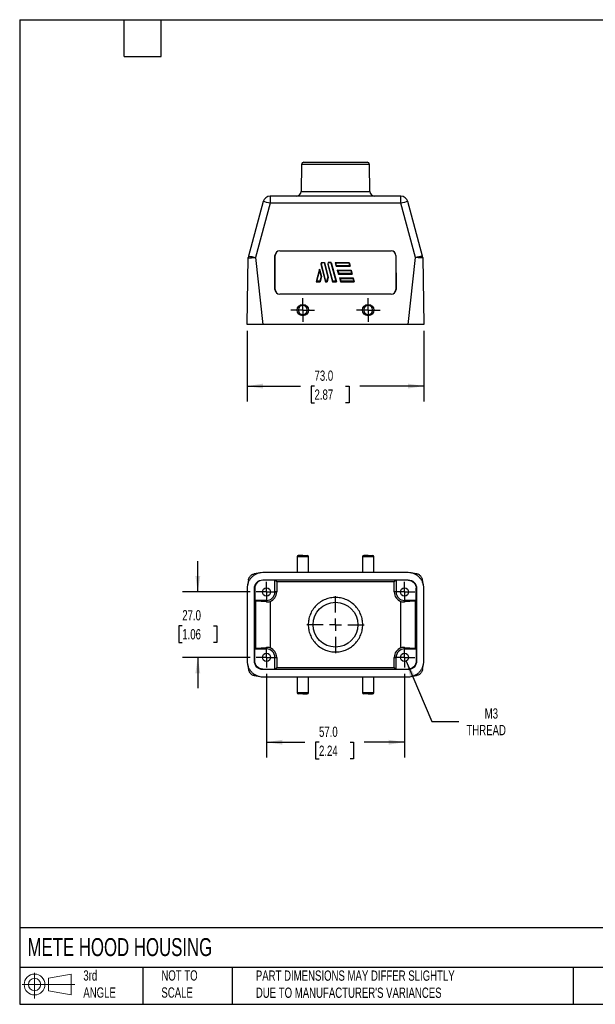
# Model space of a CAD drawing. Header units: millimetres. Extents: x 13 to 546, y 13 to 419.
# Tile 1 of 2: x 13 to 250, y 13 to 419. Entities that reach past the tile are written whole.
import ezdxf

# ---------------------------------------------------------------- set-up
doc = ezdxf.new("R2010")
doc.units = ezdxf.units.MM
doc.header["$LTSCALE"] = 2
doc.linetypes.add('SLD-Center', pattern=[19.05, 15.24, -1.27, 1.27, -1.27])
doc.linetypes.add('SLD-Solid', pattern=[0])
doc.layers.add('CENTER', color=40, linetype='SLD-Center')
doc.layers.add('SLD-DEFPOINTS', color=7, linetype='Continuous')
doc.layers.add('DIMENSIONS', color=140, linetype='SLD-Solid', lineweight=25)
doc.layers.add('TEXT', color=140, linetype='SLD-Solid', lineweight=25)
doc.styles.add('SLDTEXTSTYLE0', font='TXT', dxfattribs={"width": 0.7})
doc.dimstyles.new('SLDDIMSTYLE0', dxfattribs={"dimtxt": 4.316016, "dimasz": 6.604, "dimexe": 0, "dimexo": 0.0625, "dimgap": 1.079004, "dimtad": 0, "dimtih": 1, "dimtoh": 1, "dimrnd": 1e-09, "dimzin": 4, "dimdsep": 46, "dimtxsty": 'SLDTEXTSTYLE0', "dimsah": 1, "dimcen": 0.09, "dimadec": 0, "dimazin": 1, "dimtfac": 1, "dimtofl": 0, "dimtmove": 0, "dimatfit": 3, "dimfxl": 0, "dimfrac": 2, "dimtolj": 1, "dimtzin": 12, "dimarcsym": 0})
doc.dimstyles.new('SLDDIMSTYLE1', dxfattribs={"dimtxt": 4.316016, "dimasz": 6.604, "dimexe": 0, "dimexo": 0.0625, "dimgap": 1.079004, "dimtad": 0, "dimtih": 1, "dimtoh": 1, "dimrnd": 1e-09, "dimzin": 4, "dimdsep": 46, "dimtxsty": 'SLDTEXTSTYLE0', "dimsah": 1, "dimcen": 0.09, "dimadec": 0, "dimazin": 1, "dimtfac": 1, "dimtmove": 0, "dimatfit": 0, "dimfxl": 0, "dimfrac": 2, "dimtolj": 1, "dimtzin": 12, "dimarcsym": 0})
doc.dimstyles.new('SLDDIMSTYLE2', dxfattribs={"dimtxt": 4.316016, "dimasz": 6.604, "dimexe": 0, "dimexo": 0.0625, "dimgap": 1.079004, "dimtad": 0, "dimtih": 1, "dimtoh": 1, "dimrnd": 1e-09, "dimzin": 12, "dimdsep": 46, "dimtxsty": 'SLDTEXTSTYLE0', "dimsah": 1, "dimcen": 0, "dimadec": 0, "dimazin": 3, "dimtfac": 1, "dimtofl": 0, "dimtmove": 0, "dimatfit": 3, "dimfxl": 0, "dimfrac": 2, "dimtolj": 1, "dimtzin": 12, "dimarcsym": 0})

# ---------------------------------------------------------------- blocks, each defined once
blk = doc.blocks.new('Block11')
at = {"color": 7, "linetype": 'SLD-Solid', "lineweight": 18}
for p, q in [((5.18, 10.62), (5.18, 0)), ((10.96, 8.33), (20.35, 10.06)), ((10.96, 3.19), (10.96, 8.33)), ((20.35, 10.06), (20.35, 1.46)), ((0, 5.76), (21.75, 5.76)), ((10.96, 3.19), (20.35, 1.46))]:
    blk.add_line(p, q, dxfattribs=at)
for radius in [4.3, 2.57]:
    blk.add_circle((5.18, 5.76), radius, dxfattribs=at)
blk = doc.blocks.new('Block12')
at = {"layer": 'SLD-DEFPOINTS'}
blk.add_blockref('Block11', (0, 0), dxfattribs=at)
blk = doc.blocks.new('_D')
at = {"layer": 'DIMENSIONS'}
for p, q in [((114.64, 149.11), (114.64, 114.54)), ((171.64, 149.11), (171.64, 114.54)), ((114.64, 120.89), (130.48, 120.89)), ((136.33, 120.89), (134.88, 120.89)), ((134.88, 120.89), (134.88, 114.03)), ((149.15, 120.89), (150.6, 120.89)), ((150.6, 120.89), (150.6, 114.03)), ((171.64, 120.89), (155, 120.89)), ((134.88, 114.03), (136.33, 114.03)), ((150.6, 114.03), (149.15, 114.03))]:
    blk.add_line(p, q, dxfattribs=at)
for points in [[(114.64, 120.89), (121.24, 119.87), (121.24, 121.9)], [(171.64, 120.89), (165.04, 121.9), (165.04, 119.87)]]:
    blk.add_solid(points, dxfattribs=at)
at = {"layer": 'DIMENSIONS', "char_height": 4.233, "attachment_point": 1, "style": 'SLDTEXTSTYLE0'}
for s, insert in [('57.0', (136.33, 127.31)), ('2.24', (136.33, 119.48))]:
    blk.add_mtext(s, dxfattribs=dict(at, insert=insert))
blk = doc.blocks.new('_D_1')
at = {"layer": 'DIMENSIONS'}
for p, q in [((86.27, 182.89), (86.27, 195.59)), ((107.86, 182.89), (79.92, 182.89)), ((79.86, 168.95), (78.41, 168.95)), ((78.41, 168.95), (78.41, 162.09)), ((92.69, 168.95), (94.14, 168.95)), ((94.14, 168.95), (94.14, 162.09)), ((78.41, 162.09), (79.86, 162.09)), ((94.14, 162.09), (92.69, 162.09)), ((107.86, 155.89), (79.92, 155.89)), ((86.27, 155.89), (86.27, 143.19))]:
    blk.add_line(p, q, dxfattribs=at)
for points in [[(86.27, 182.89), (87.29, 189.49), (85.26, 189.49)], [(86.27, 155.89), (85.26, 149.28), (87.29, 149.28)]]:
    blk.add_solid(points, dxfattribs=at)
at = {"layer": 'DIMENSIONS', "char_height": 4.233, "attachment_point": 1, "style": 'SLDTEXTSTYLE0'}
for s, insert in [('27.0', (79.86, 175.38)), ('1.06', (79.86, 167.55))]:
    blk.add_mtext(s, dxfattribs=dict(at, insert=insert))
blk = doc.blocks.new('_D_2')
at = {"layer": 'DIMENSIONS'}
for p, q in [((172.31, 154.33), (182.94, 129.4)), ((182.94, 129.4), (194.06, 129.4))]:
    blk.add_line(p, q, dxfattribs=at)
blk.add_solid([(172.31, 154.33), (173.97, 147.85), (175.83, 148.65)], dxfattribs=at)
at = {"layer": 'DIMENSIONS', "char_height": 4.233, "attachment_point": 1, "style": 'SLDTEXTSTYLE0'}
for s, insert in [('M3', (204.77, 134.86)), ('THREAD', (197.23, 128))]:
    blk.add_mtext(s, dxfattribs=dict(at, insert=insert))
blk = doc.blocks.new('SW_CENTERMARKSYMBOL_0')
at = {"layer": 'CENTER', "color": 0}
for p, q in [((0, 5.08), (0, 11.79)), ((-5.08, 0), (-11.79, 0)), ((0, 0), (-2.54, 0)), ((0, 0), (0, 2.54)), ((0, 0), (0, -2.54)), ((0, 0), (2.54, 0)), ((5.08, 0), (11.79, 0)), ((0, -5.08), (0, -11.79))]:
    blk.add_line(p, q, dxfattribs=at)
blk = doc.blocks.new('SW_CENTERMARKSYMBOL_1')
at = {"layer": 'CENTER', "color": 0}
for p, q in [((0, 2.54), (0, 4.24)), ((-2.54, 0), (-4.24, 0)), ((0, 0), (-2.54, 0)), ((0, 0), (0, 2.54)), ((0, 0), (0, -2.54)), ((0, 0), (2.54, 0)), ((2.54, 0), (4.24, 0)), ((0, -2.54), (0, -4.24))]:
    blk.add_line(p, q, dxfattribs=at)
blk = doc.blocks.new('SW_CENTERMARKSYMBOL_2')
at = {"layer": 'CENTER', "color": 0}
for p, q in [((0, 2.54), (0, 4.24)), ((-2.54, 0), (-4.24, 0)), ((0, 0), (-2.54, 0)), ((0, 0), (0, 2.54)), ((0, 0), (0, -2.54)), ((0, 0), (2.54, 0)), ((2.54, 0), (4.24, 0)), ((0, -2.54), (0, -4.24))]:
    blk.add_line(p, q, dxfattribs=at)
blk = doc.blocks.new('SW_CENTERMARKSYMBOL_3')
at = {"layer": 'CENTER', "color": 0}
for p, q in [((0, 2.54), (0, 4.24)), ((-2.54, 0), (-4.24, 0)), ((0, 0), (-2.54, 0)), ((0, 0), (0, 2.54)), ((0, 0), (0, -2.54)), ((0, 0), (2.54, 0)), ((2.54, 0), (4.24, 0)), ((0, -2.54), (0, -4.24))]:
    blk.add_line(p, q, dxfattribs=at)
blk = doc.blocks.new('SW_CENTERMARKSYMBOL_4')
at = {"layer": 'CENTER', "color": 0}
for p, q in [((0, 2.54), (0, 4.24)), ((-2.54, 0), (-4.24, 0)), ((0, 0), (-2.54, 0)), ((0, 0), (0, 2.54)), ((0, 0), (0, -2.54)), ((0, 0), (2.54, 0)), ((2.54, 0), (4.24, 0)), ((0, -2.54), (0, -4.24))]:
    blk.add_line(p, q, dxfattribs=at)
blk = doc.blocks.new('_D_8')
at = {"layer": 'DIMENSIONS'}
for p, q in [((106.64, 290.71), (106.64, 261.52)), ((179.64, 290.71), (179.64, 261.52)), ((106.64, 267.87), (128.63, 267.87)), ((134.48, 267.87), (133.03, 267.87)), ((133.03, 267.87), (133.03, 261.01)), ((147.3, 267.87), (148.75, 267.87)), ((148.75, 267.87), (148.75, 261.01)), ((179.64, 267.87), (153.15, 267.87)), ((133.03, 261.01), (134.48, 261.01)), ((148.75, 261.01), (147.3, 261.01))]:
    blk.add_line(p, q, dxfattribs=at)
for points in [[(106.64, 267.87), (113.24, 266.85), (113.24, 268.89)], [(179.64, 267.87), (173.04, 268.89), (173.04, 266.85)]]:
    blk.add_solid(points, dxfattribs=at)
at = {"layer": 'DIMENSIONS', "char_height": 4.233, "attachment_point": 1, "style": 'SLDTEXTSTYLE0'}
for s, insert in [('73.0', (134.48, 274.29)), ('2.87', (134.48, 266.47))]:
    blk.add_mtext(s, dxfattribs=dict(at, insert=insert))
blk = doc.blocks.new('SW_CENTERMARKSYMBOL_5')
at = {"layer": 'CENTER', "color": 0}
for p, q in [((0, 2.54), (0, 4.89)), ((-2.54, 0), (-4.89, 0)), ((0, 0), (-2.54, 0)), ((0, 0), (0, 2.54)), ((0, 0), (0, -2.54)), ((0, 0), (2.54, 0)), ((2.54, 0), (4.89, 0)), ((0, -2.54), (0, -4.89))]:
    blk.add_line(p, q, dxfattribs=at)
blk = doc.blocks.new('SW_CENTERMARKSYMBOL_6')
at = {"layer": 'CENTER', "color": 0}
for p, q in [((0, 2.54), (0, 4.89)), ((-2.54, 0), (-4.89, 0)), ((0, 0), (-2.54, 0)), ((0, 0), (0, 2.54)), ((0, 0), (0, -2.54)), ((0, 0), (2.54, 0)), ((2.54, 0), (4.89, 0)), ((0, -2.54), (0, -4.89))]:
    blk.add_line(p, q, dxfattribs=at)

msp = doc.modelspace()

# ---------------------------------------------------------------- linework, layer by layer
for p, q in [((129.123, 359.269), (128.93, 348.217)), ((157.157, 359.269), (129.123, 359.269)), ((157.35, 348.217), (157.157, 359.269)), ((116.143, 346.252), (116.143, 343.304)), ((170.137, 346.252), (116.143, 346.252)), ((128.93, 348.217), (157.35, 348.217)), ((170.137, 343.304), (170.137, 346.252)), ((113.246, 344.028), (107.209, 321.499)), ((116.143, 343.304), (110.154, 320.95)), ((170.137, 343.304), (116.143, 343.304)), ((176.126, 320.95), (170.137, 343.304)), ((179.071, 321.499), (173.035, 344.028)), ((118.144, 307.756), (118.149, 321.743)), ((118.166, 321.726), (118.149, 321.743)), ((118.162, 307.773), (118.166, 321.726)), ((120.149, 323.742), (166.131, 323.742)), ((120.149, 323.742), (120.166, 323.725)), ((120.166, 323.725), (166.114, 323.725)), ((166.114, 323.725), (166.131, 323.742)), ((168.131, 321.743), (168.114, 321.726)), ((168.114, 321.726), (168.118, 307.773)), ((168.131, 321.743), (168.136, 307.756)), ((106.64, 293.252), (107.123, 320.889)), ((110.154, 320.95), (113.125, 293.252)), ((137.313, 318.929), (137.106, 318.155)), ((137.106, 318.155), (137.313, 318.155)), ((137.106, 318.155), (139.042, 310.929)), ((137.466, 318.729), (137.313, 318.929)), ((137.313, 318.929), (138.555, 318.929)), ((137.466, 318.729), (137.313, 318.155)), ((139.195, 311.129), (137.313, 318.155)), ((138.401, 318.729), (137.466, 318.729)), ((138.401, 318.729), (138.555, 318.929)), ((138.401, 318.729), (139.966, 312.891)), ((138.555, 318.929), (140.173, 312.891)), ((140.134, 318.929), (139.927, 318.155)), ((140.134, 318.155), (139.927, 318.155)), ((139.927, 318.155), (141.863, 310.929)), ((140.134, 318.929), (140.288, 318.729)), ((141.376, 318.929), (140.134, 318.929)), ((140.134, 318.155), (140.288, 318.729)), ((142.016, 311.129), (140.134, 318.155)), ((141.222, 318.729), (140.288, 318.729)), ((141.222, 318.729), (141.376, 318.929)), ((141.222, 318.729), (143.259, 311.129)), ((141.376, 318.929), (143.519, 310.929)), ((143.032, 318.929), (148.778, 318.929)), ((143.032, 318.929), (143.293, 318.729)), ((143.032, 318.929), (143.461, 317.329)), ((143.293, 318.729), (148.625, 318.729)), ((143.614, 317.529), (143.293, 318.729)), ((143.614, 317.529), (143.461, 317.329)), ((143.461, 317.329), (149.207, 317.329)), ((148.946, 317.529), (143.614, 317.529)), ((148.625, 318.729), (148.778, 318.929)), ((148.625, 318.729), (148.946, 317.529)), ((148.778, 318.929), (149.207, 317.329)), ((148.946, 317.529), (149.207, 317.329)), ((173.155, 293.252), (176.126, 320.95)), ((179.158, 320.889), (179.64, 293.252)), ((136.562, 316.127), (135.169, 310.929)), ((135.43, 311.129), (136.562, 315.354)), ((136.562, 315.354), (136.562, 316.127)), ((136.562, 316.127), (137.39, 313.036)), ((136.562, 315.354), (137.183, 313.036)), ((137.183, 313.036), (136.672, 311.129)), ((137.39, 313.036), (136.826, 310.929)), ((137.183, 313.036), (137.39, 313.036)), ((143.89, 315.729), (144.318, 314.129)), ((144.15, 315.529), (143.89, 315.729)), ((143.89, 315.729), (149.635, 315.729)), ((144.15, 315.529), (144.472, 314.329)), ((144.15, 315.529), (149.482, 315.529)), ((144.318, 314.129), (144.472, 314.329)), ((144.318, 314.129), (150.064, 314.129)), ((149.803, 314.329), (144.472, 314.329)), ((149.482, 315.529), (149.635, 315.729)), ((149.482, 315.529), (149.803, 314.329)), ((149.635, 315.729), (150.064, 314.129)), ((149.803, 314.329), (150.064, 314.129)), ((135.169, 310.929), (135.43, 311.129)), ((135.169, 310.929), (136.826, 310.929)), ((136.672, 311.129), (135.43, 311.129)), ((136.672, 311.129), (136.826, 310.929)), ((139.195, 311.129), (139.042, 310.929)), ((139.042, 310.929), (139.647, 310.929)), ((139.493, 311.129), (139.195, 311.129)), ((139.966, 312.891), (139.493, 311.129)), ((139.493, 311.129), (139.647, 310.929)), ((140.173, 312.891), (139.647, 310.929)), ((139.966, 312.891), (140.173, 312.891)), ((142.016, 311.129), (141.863, 310.929)), ((141.863, 310.929), (143.519, 310.929)), ((143.259, 311.129), (142.016, 311.129)), ((143.259, 311.129), (143.519, 310.929)), ((144.747, 312.529), (145.176, 310.929)), ((145.008, 312.329), (144.747, 312.529)), ((144.747, 312.529), (150.493, 312.529)), ((145.008, 312.329), (145.329, 311.129)), ((145.008, 312.329), (150.339, 312.329)), ((145.176, 310.929), (145.329, 311.129)), ((145.176, 310.929), (150.922, 310.929)), ((150.661, 311.129), (145.329, 311.129)), ((150.339, 312.329), (150.493, 312.529)), ((150.339, 312.329), (150.661, 311.129)), ((150.493, 312.529), (150.922, 310.929)), ((150.661, 311.129), (150.922, 310.929)), ((118.144, 307.756), (118.162, 307.773)), ((120.161, 305.773), (120.144, 305.755)), ((166.137, 305.755), (120.144, 305.755)), ((166.119, 305.773), (120.161, 305.773)), ((166.137, 305.755), (166.119, 305.773)), ((168.118, 307.773), (168.136, 307.756)), ((173.155, 293.252), (113.125, 293.252)), ((127.29, 197.389), (127.29, 190.889)), ((129.64, 197.389), (127.29, 197.389)), ((131.99, 197.389), (129.64, 197.389)), ((131.99, 190.889), (131.99, 197.389)), ((154.29, 197.389), (154.29, 190.889)), ((156.64, 197.389), (154.29, 197.389)), ((158.99, 197.389), (156.64, 197.389)), ((158.99, 190.889), (158.99, 197.389)), ((107.172, 187.912), (106.744, 185.56)), ((111.969, 190.785), (109.613, 190.357)), ((113.119, 187.889), (173.161, 187.889)), ((113.119, 187.889), (113.119, 187.731)), ((118.14, 187.731), (113.119, 187.731)), ((173.155, 190.889), (113.125, 190.889)), ((118.856, 187.016), (118.14, 187.731)), ((118.14, 182.889), (118.14, 187.731)), ((167.424, 187.016), (118.856, 187.016)), ((118.856, 187.016), (118.856, 182.889)), ((168.14, 187.731), (167.424, 187.016)), ((167.424, 182.889), (167.424, 187.016)), ((173.161, 187.731), (168.14, 187.731)), ((168.14, 187.731), (168.14, 182.889)), ((173.161, 187.889), (173.161, 187.731)), ((176.667, 190.357), (174.311, 190.785)), ((179.536, 185.56), (179.109, 187.912)), ((106.64, 184.404), (106.64, 154.374)), ((109.641, 154.368), (109.641, 184.41)), ((109.798, 184.41), (109.641, 184.41)), ((109.798, 184.41), (109.798, 179.389)), ((118.856, 182.889), (118.14, 182.889)), ((168.14, 182.889), (167.424, 182.889)), ((176.483, 184.41), (176.64, 184.41)), ((176.483, 179.389), (176.483, 184.41)), ((176.64, 184.41), (176.64, 154.368)), ((179.64, 154.374), (179.64, 184.404)), ((109.798, 179.389), (110.119, 179.068)), ((114.64, 179.389), (109.798, 179.389)), ((110.119, 179.068), (110.119, 159.71)), ((114.64, 178.771), (110.153, 179.064)), ((110.153, 179.064), (110.153, 159.714)), ((114.64, 179.389), (114.64, 178.771)), ((116.143, 178.95), (116.143, 159.828)), ((170.137, 159.828), (170.137, 178.95)), ((171.64, 178.771), (171.64, 179.389)), ((176.483, 179.389), (171.64, 179.389)), ((176.127, 179.064), (171.64, 178.771)), ((176.127, 159.714), (176.127, 179.064)), ((176.161, 179.068), (176.483, 179.389)), ((176.161, 159.71), (176.161, 179.068)), ((110.119, 159.71), (109.798, 159.389)), ((109.798, 154.368), (109.798, 159.389)), ((109.798, 159.389), (114.64, 159.389)), ((110.153, 159.714), (114.64, 160.007)), ((114.64, 160.007), (114.64, 159.389)), ((171.64, 160.007), (176.127, 159.714)), ((171.64, 159.389), (171.64, 160.007)), ((171.64, 159.389), (176.483, 159.389)), ((176.483, 159.389), (176.161, 159.71)), ((176.483, 159.389), (176.483, 154.368)), ((118.14, 151.047), (118.14, 155.889)), ((118.14, 155.889), (118.856, 155.889)), ((118.856, 155.889), (118.856, 151.762)), ((167.424, 151.762), (167.424, 155.889)), ((167.424, 155.889), (168.14, 155.889)), ((168.14, 151.047), (168.14, 155.889)), ((106.744, 153.218), (107.172, 150.866)), ((109.641, 154.368), (109.798, 154.368)), ((113.119, 150.889), (113.119, 151.047)), ((113.119, 151.047), (118.14, 151.047)), ((173.161, 150.889), (113.119, 150.889)), ((118.14, 151.047), (118.856, 151.762)), ((118.856, 151.762), (167.424, 151.762)), ((167.424, 151.762), (168.14, 151.047)), ((168.14, 151.047), (173.161, 151.047)), ((173.161, 151.047), (173.161, 150.889)), ((176.64, 154.368), (176.483, 154.368)), ((179.109, 150.866), (179.536, 153.218)), ((109.613, 148.421), (111.969, 147.993)), ((113.125, 147.889), (173.155, 147.889)), ((127.29, 147.889), (127.29, 141.389)), ((131.99, 141.389), (131.99, 147.889)), ((154.29, 147.889), (154.29, 141.389)), ((158.99, 141.389), (158.99, 147.889)), ((174.311, 147.993), (176.667, 148.421)), ((127.29, 141.389), (129.64, 141.389)), ((129.64, 141.389), (131.99, 141.389)), ((154.29, 141.389), (156.64, 141.389)), ((156.64, 141.389), (158.99, 141.389))]:
    msp.add_line(p, q)
for centre, radius in [((129.64, 299.252), 2.35), ((156.64, 299.252), 2.35), ((114.64, 182.889), 1.7), ((171.64, 182.889), 1.7), ((143.14, 169.389), 9.25), ((114.64, 155.889), 1.7), ((171.64, 155.889), 1.7)]:
    msp.add_circle(centre, radius)
for centre, radius, start, end in [((130.123, 359.252), 1, 90, 179), ((156.157, 359.252), 1, 1, 90), ((116.143, 343.252), 3, 90, 165), ((126.93, 348.252), 2, 270, 359), ((159.35, 348.252), 2, 181, 270), ((170.137, 343.252), 3, 15, 90), ((104.41, 302.507), 42.451, 73.95405, 77.98629), ((182.752, 298.979), 46.085, 102.17277, 105.8869), ((109.41, 320.91), 2.278, 165.0109, 180.86738), ((176.87, 320.91), 2.278, 359.13262, 14.9891), ((127.79, 197.389), 0.5, 90, 180), ((131.49, 197.389), 0.5, 0, 90), ((154.79, 197.389), 0.5, 90, 180), ((158.49, 197.389), 0.5, 0, 90), ((114.64, 182.889), 3.5, 270, 0), ((114.64, 182.889), 4.216, 290.89131, 0), ((171.64, 182.889), 4.216, 180, 249.10869), ((171.64, 182.889), 3.5, 180, 270), ((114.64, 155.889), 3.5, 0, 90), ((114.64, 155.889), 4.216, 0, 69.10869), ((171.64, 155.889), 4.216, 110.89131, 180), ((171.64, 155.889), 3.5, 90, 180), ((127.79, 141.389), 0.5, 180, 270), ((131.49, 141.389), 0.5, 270, 0), ((154.79, 141.389), 0.5, 180, 270), ((158.49, 141.389), 0.5, 270, 0)]:
    msp.add_arc(centre, radius, start, end)
for centre, major_axis, ratio, start_param, end_param in [((120.149, 321.743), (2, 0), 0.9996955, 1.5707963, 3.1412881), ((120.166, 321.725), (2, 0), 0.9996955, 1.5707963, 3.1412881), ((166.114, 321.725), (2, 0), 0.9996955, 0.0003046, 1.5707963), ((166.131, 321.743), (2, 0), 0.9996955, 0.0003046, 1.5707963), ((120.145, 307.756), (1.052, 1.702), 0.999319, 2.1244316, 3.6949233), ((120.162, 307.774), (1.052, 1.702), 0.999319, 2.1244316, 3.6949233), ((166.118, 307.774), (-1.052, 1.702), 0.999319, 2.588262, 4.1587537), ((166.135, 307.756), (-1.052, 1.702), 0.999319, 2.588262, 4.1587537), ((111.119, 179.068), (1, 0), 0.0174551, 3.1590459, 3.403392), ((114.909, 182.889), (4.135, 0), 0.9978759, 4.6471996, 5.0153887), ((171.371, 182.889), (4.135, 0), 0.9978759, 4.4093893, 4.7775783), ((175.162, 179.068), (1, 0), 0.0174551, 6.0213859, 6.265732), ((111.119, 159.71), (1, 0), 0.0174551, 2.8797933, 3.1241394), ((114.909, 155.889), (4.135, 0), 0.9978759, 1.2677966, 1.6359857), ((171.371, 155.889), (4.135, 0), 0.9978759, 1.505607, 1.873796), ((175.162, 159.71), (1, 0), 0.0174551, 0.0174533, 0.2617994)]:
    msp.add_ellipse(centre, major_axis=major_axis, ratio=ratio, start_param=start_param, end_param=end_param)
for points, knots in [([(130.123, 360.252), (130.124, 360.252), (130.125, 360.252), (130.139, 360.252), (130.161, 360.252), (130.192, 360.252), (130.232, 360.252), (130.281, 360.252), (130.391, 360.252), (130.61, 360.252), (131.023, 360.252), (131.562, 360.252), (132.456, 360.252), (133.87, 360.252), (135.952, 360.252), (138.285, 360.252), (140.711, 360.252), (143.14, 360.252), (145.569, 360.252), (147.996, 360.252), (150.329, 360.252), (152.41, 360.252), (153.824, 360.252), (154.718, 360.252), (155.257, 360.252), (155.67, 360.252), (155.909, 360.252), (156.04, 360.252), (156.107, 360.252), (156.15, 360.252), (156.155, 360.252), (156.157, 360.252)], [0, 0, 0, 0, 0.0083428, 0.0166718, 0.0249928, 0.0333115, 0.0416336, 0.0499647, 0.0583107, 0.0892001, 0.1201025, 0.1522796, 0.1844697, 0.2501186, 0.3157674, 0.3800521, 0.4417709, 0.5000017, 0.5582325, 0.6199513, 0.6842359, 0.7498848, 0.8155337, 0.8477109, 0.8799009, 0.9107904, 0.9416927, 0.95628, 0.9708399, 0.985403, 1, 1, 1, 1]), ([(107.209, 321.499), (107.222, 321.549), (107.537, 321.513), (108.617, 321.308), (109.37, 321.14), (110.154, 320.95)], [0, 0, 0, 0, 0.5, 0.5, 1, 1, 1, 1]), ([(176.126, 320.95), (176.181, 320.964), (176.293, 320.991), (176.462, 321.031), (176.634, 321.071), (176.81, 321.112), (176.987, 321.153), (177.166, 321.193), (177.344, 321.233), (177.522, 321.271), (177.697, 321.308), (177.869, 321.344), (178.036, 321.378), (178.232, 321.416), (178.441, 321.454), (178.643, 321.487), (178.803, 321.509), (178.924, 321.521), (179.007, 321.523), (179.058, 321.516), (179.067, 321.505), (179.071, 321.499)], [0, 0, 0, 0, 0.0360509, 0.0731321, 0.1112436, 0.1503854, 0.1905577, 0.2317605, 0.2739938, 0.3172578, 0.3615523, 0.4068775, 0.4532334, 0.5006201, 0.5807171, 0.6578955, 0.7321551, 0.8034956, 0.8719167, 0.9374182, 1, 1, 1, 1]), ([(107.132, 320.875), (107.19, 320.854), (107.531, 320.843), (108.606, 320.864), (109.339, 320.894), (110.154, 320.95)], [0, 0, 0, 0, 0.5, 0.5, 1, 1, 1, 1]), ([(179.148, 320.875), (179.143, 320.874), (179.131, 320.87), (179.102, 320.866), (179.064, 320.862), (179.02, 320.858), (178.969, 320.856), (178.914, 320.853), (178.794, 320.85), (178.573, 320.848), (178.195, 320.852), (177.747, 320.865), (177.33, 320.881), (176.981, 320.898), (176.712, 320.913), (176.424, 320.93), (176.227, 320.944), (176.126, 320.95)], [0, 0, 0, 0, 0.0397297, 0.078354, 0.1157172, 0.1516768, 0.1861037, 0.2188837, 0.2499171, 0.3762892, 0.4996046, 0.623599, 0.749299, 0.8072943, 0.8688281, 0.9332922, 1, 1, 1, 1]), ([(179.158, 320.889), (179.157, 320.886), (179.157, 320.88), (179.151, 320.877), (179.148, 320.875)], [0, 0, 0, 0, 0.5011484, 1, 1, 1, 1]), ([(129.64, 297.402), (129.149, 297.402), (128.679, 297.596), (127.985, 298.29), (127.79, 298.761), (127.79, 299.742), (127.985, 300.213), (128.679, 300.907), (129.149, 301.102), (130.131, 301.102), (130.601, 300.907), (131.295, 300.213), (131.49, 299.742), (131.49, 298.761), (131.295, 298.29), (130.601, 297.596), (130.131, 297.402), (129.64, 297.402)], [0, 0, 0, 0, 0.125, 0.125, 0.25, 0.25, 0.375, 0.375, 0.5, 0.5, 0.625, 0.625, 0.75, 0.75, 0.875, 0.875, 1, 1, 1, 1]), ([(156.64, 297.402), (156.149, 297.402), (155.679, 297.596), (154.985, 298.29), (154.79, 298.761), (154.79, 299.742), (154.985, 300.213), (155.679, 300.907), (156.149, 301.102), (157.131, 301.102), (157.601, 300.907), (158.295, 300.213), (158.49, 299.742), (158.49, 298.761), (158.295, 298.29), (157.601, 297.596), (157.131, 297.402), (156.64, 297.402)], [0, 0, 0, 0, 0.125, 0.125, 0.25, 0.25, 0.375, 0.375, 0.5, 0.5, 0.625, 0.625, 0.75, 0.75, 0.875, 0.875, 1, 1, 1, 1]), ([(113.125, 293.252), (112.697, 293.252), (112.276, 293.252), (111.655, 293.252), (111.45, 293.252), (111.042, 293.252), (110.84, 293.252), (110.252, 293.252), (109.88, 293.252), (109.175, 293.252), (108.842, 293.252), (108.244, 293.252), (107.975, 293.252), (107.619, 293.252), (107.509, 293.252), (107.309, 293.252), (107.218, 293.252), (106.975, 293.252), (106.85, 293.252), (106.682, 293.252), (106.64, 293.252), (106.64, 293.252)], [0, 0, 0, 0, 0.125, 0.125, 0.1875, 0.1875, 0.25, 0.25, 0.375, 0.375, 0.5, 0.5, 0.625, 0.625, 0.6875, 0.6875, 0.75, 0.75, 0.875, 0.875, 1, 1, 1, 1]), ([(179.64, 293.252), (179.64, 293.252), (179.598, 293.252), (179.474, 293.252), (179.423, 293.252), (179.299, 293.252), (179.227, 293.252), (178.983, 293.252), (178.783, 293.252), (178.313, 293.252), (178.039, 293.252), (177.442, 293.252), (177.116, 293.252), (176.585, 293.252), (176.401, 293.252), (176.027, 293.252), (175.836, 293.252), (175.252, 293.252), (174.844, 293.252), (174.007, 293.252), (173.583, 293.252), (173.155, 293.252)], [0, 0, 0, 0, 0.125, 0.125, 0.1875, 0.1875, 0.25, 0.25, 0.375, 0.375, 0.5, 0.5, 0.625, 0.625, 0.6875, 0.6875, 0.75, 0.75, 0.875, 0.875, 1, 1, 1, 1]), ([(129.64, 197.889), (129.149, 197.889), (128.679, 197.889), (127.985, 197.889), (127.79, 197.889), (127.79, 197.889), (127.985, 197.889), (128.679, 197.889), (129.149, 197.889), (130.131, 197.889), (130.601, 197.889), (131.295, 197.889), (131.49, 197.889), (131.49, 197.889)], [0, 0, 0, 0, 0.1666667, 0.1666667, 0.3333333, 0.3333333, 0.5, 0.5, 0.6666667, 0.6666667, 0.8333333, 0.8333333, 1, 1, 1, 1]), ([(156.64, 197.889), (156.149, 197.889), (155.679, 197.889), (154.985, 197.889), (154.79, 197.889), (154.79, 197.889), (154.985, 197.889), (155.679, 197.889), (156.149, 197.889), (157.131, 197.889), (157.601, 197.889), (158.295, 197.889), (158.49, 197.889), (158.49, 197.889)], [0, 0, 0, 0, 0.1666667, 0.1666667, 0.3333333, 0.3333333, 0.5, 0.5, 0.6666667, 0.6666667, 0.8333333, 0.8333333, 1, 1, 1, 1]), ([(113.125, 190.889), (112.697, 190.889), (112.276, 190.847), (111.655, 190.723), (111.45, 190.672), (111.042, 190.548), (110.84, 190.476), (110.252, 190.232), (109.88, 190.032), (109.175, 189.562), (108.842, 189.288), (108.244, 188.691), (107.975, 188.365), (107.619, 187.834), (107.509, 187.65), (107.309, 187.276), (107.218, 187.085), (106.975, 186.501), (106.85, 186.093), (106.682, 185.256), (106.64, 184.832), (106.64, 184.404)], [0, 0, 0, 0, 0.125, 0.125, 0.1875, 0.1875, 0.25, 0.25, 0.375, 0.375, 0.5, 0.5, 0.625, 0.625, 0.6875, 0.6875, 0.75, 0.75, 0.875, 0.875, 1, 1, 1, 1]), ([(107.185, 187.91), (107.197, 187.992), (107.236, 188.257), (107.409, 188.681), (107.689, 189.161), (108.058, 189.582), (108.499, 189.933), (109.005, 190.19), (109.386, 190.332), (109.596, 190.351), (109.613, 190.352)], [0, 0, 0, 0, 0.0678571, 0.2190091, 0.3699987, 0.5211752, 0.673431, 0.8277412, 0.9853117, 1, 1, 1, 1]), ([(109.641, 184.41), (109.641, 185.32), (110.022, 186.224), (111.303, 187.506), (112.201, 187.889), (113.119, 187.889)], [0, 0, 0, 0, 0.5, 0.5, 1, 1, 1, 1]), ([(113.119, 187.731), (112.243, 187.731), (111.386, 187.367), (110.161, 186.142), (109.798, 185.278), (109.798, 184.41)], [0, 0, 0, 0, 0.5, 0.5, 1, 1, 1, 1]), ([(179.64, 184.404), (179.64, 184.832), (179.598, 185.253), (179.474, 185.874), (179.423, 186.08), (179.299, 186.487), (179.227, 186.689), (178.983, 187.277), (178.783, 187.65), (178.313, 188.354), (178.039, 188.687), (177.442, 189.285), (177.116, 189.554), (176.585, 189.91), (176.401, 190.02), (176.027, 190.221), (175.836, 190.311), (175.252, 190.554), (174.844, 190.679), (174.007, 190.847), (173.583, 190.889), (173.155, 190.889)], [0, 0, 0, 0, 0.125, 0.125, 0.1875, 0.1875, 0.25, 0.25, 0.375, 0.375, 0.5, 0.5, 0.625, 0.625, 0.6875, 0.6875, 0.75, 0.75, 0.875, 0.875, 1, 1, 1, 1]), ([(173.161, 187.889), (174.079, 187.889), (174.977, 187.506), (176.259, 186.224), (176.64, 185.32), (176.64, 184.41)], [0, 0, 0, 0, 0.5000001, 0.5000001, 1.0000001, 1.0000001, 1.0000001, 1.0000001]), ([(173.161, 187.731), (174.037, 187.731), (174.895, 187.367), (176.119, 186.142), (176.483, 185.278), (176.483, 184.41)], [0, 0, 0, 0, 0.5, 0.5, 1, 1, 1, 1]), ([(179.096, 187.91), (179.083, 187.992), (179.044, 188.257), (178.871, 188.681), (178.591, 189.161), (178.222, 189.582), (177.781, 189.933), (177.275, 190.19), (176.894, 190.332), (176.685, 190.351), (176.667, 190.352)], [0, 0, 0, 0, 0.06785707, 0.21900913, 0.36999866, 0.52117525, 0.67343102, 0.82774119, 0.98531168, 1, 1, 1, 1]), ([(154.39, 169.389), (154.39, 168.703), (154.26, 167.289), (153.658, 165.193), (152.613, 163.177), (151.152, 161.377), (149.353, 159.916), (147.336, 158.871), (145.24, 158.269), (143.14, 158.076), (141.041, 158.269), (138.944, 158.871), (136.928, 159.916), (135.128, 161.377), (133.667, 163.177), (132.623, 165.193), (132.02, 167.289), (131.827, 169.389), (132.02, 171.489), (132.623, 173.585), (133.667, 175.601), (135.128, 177.401), (136.928, 178.862), (138.944, 179.907), (141.041, 180.509), (143.14, 180.702), (145.24, 180.509), (147.336, 179.907), (149.353, 178.862), (151.152, 177.401), (152.613, 175.601), (153.658, 173.585), (154.26, 171.489), (154.39, 170.075), (154.39, 169.389)], [0, 0, 0, 0, 0.029129, 0.0600028, 0.0921602, 0.125, 0.1578398, 0.1899972, 0.220871, 0.25, 0.279129, 0.3100028, 0.3421602, 0.375, 0.4078398, 0.4399972, 0.470871, 0.5, 0.529129, 0.5600028, 0.5921602, 0.625, 0.6578398, 0.6899972, 0.720871, 0.75, 0.779129, 0.8100028, 0.8421602, 0.875, 0.9078398, 0.9399972, 0.970871, 1, 1, 1, 1]), ([(106.64, 154.374), (106.64, 153.946), (106.682, 153.525), (106.806, 152.904), (106.857, 152.698), (106.981, 152.291), (107.053, 152.089), (107.298, 151.501), (107.497, 151.128), (107.967, 150.424), (108.241, 150.091), (108.838, 149.493), (109.164, 149.224), (109.695, 148.868), (109.879, 148.758), (110.253, 148.557), (110.444, 148.467), (111.028, 148.224), (111.436, 148.099), (112.273, 147.931), (112.697, 147.889), (113.125, 147.889)], [0, 0, 0, 0, 0.125, 0.125, 0.1875, 0.1875, 0.25, 0.25, 0.375, 0.375, 0.5, 0.5, 0.625, 0.625, 0.6875, 0.6875, 0.75, 0.75, 0.875, 0.875, 1, 1, 1, 1]), ([(107.185, 150.868), (107.197, 150.786), (107.236, 150.521), (107.409, 150.097), (107.689, 149.617), (108.058, 149.196), (108.499, 148.845), (109.005, 148.588), (109.386, 148.446), (109.596, 148.427), (109.613, 148.426)], [0, 0, 0, 0, 0.0678571, 0.2190091, 0.3699987, 0.5211752, 0.673431, 0.8277412, 0.9853117, 1, 1, 1, 1]), ([(113.119, 150.889), (112.209, 150.889), (111.305, 151.271), (110.023, 152.552), (109.641, 153.45), (109.641, 154.368)], [-0.0000001, -0.0000001, -0.0000001, -0.0000001, 0.5, 0.5, 1, 1, 1, 1]), ([(113.119, 151.047), (112.251, 151.047), (111.387, 151.41), (110.163, 152.634), (109.798, 153.492), (109.798, 154.368)], [0, 0, 0, 0, 0.5, 0.5, 1, 1, 1, 1]), ([(173.155, 147.889), (173.583, 147.889), (174.004, 147.931), (174.625, 148.055), (174.831, 148.106), (175.238, 148.23), (175.44, 148.302), (176.028, 148.546), (176.401, 148.746), (177.105, 149.216), (177.439, 149.49), (178.037, 150.087), (178.305, 150.413), (178.661, 150.944), (178.771, 151.128), (178.972, 151.502), (179.062, 151.693), (179.305, 152.277), (179.43, 152.685), (179.598, 153.522), (179.64, 153.946), (179.64, 154.374)], [0, 0, 0, 0, 0.125, 0.125, 0.1875, 0.1875, 0.25, 0.25, 0.375, 0.375, 0.5, 0.5, 0.625, 0.625, 0.6875, 0.6875, 0.75, 0.75, 0.875, 0.875, 1, 1, 1, 1]), ([(176.64, 154.368), (176.64, 153.45), (176.257, 152.552), (174.975, 151.271), (174.071, 150.889), (173.161, 150.889)], [0, 0, 0, 0, 0.5000001, 0.5000001, 1.0000001, 1.0000001, 1.0000001, 1.0000001]), ([(176.483, 154.368), (176.483, 153.492), (176.118, 152.634), (174.893, 151.41), (174.029, 151.047), (173.161, 151.047)], [0, 0, 0, 0, 0.49999995, 0.49999995, 0.99999995, 0.99999995, 0.99999995, 0.99999995]), ([(179.096, 150.868), (179.083, 150.786), (179.044, 150.521), (178.871, 150.097), (178.591, 149.617), (178.222, 149.196), (177.781, 148.845), (177.275, 148.588), (176.894, 148.446), (176.685, 148.427), (176.667, 148.426)], [0, 0, 0, 0, 0.0678571, 0.2190091, 0.3699987, 0.5211752, 0.673431, 0.8277412, 0.9853117, 1, 1, 1, 1]), ([(129.64, 140.889), (130.131, 140.889), (130.601, 140.889), (131.295, 140.889), (131.49, 140.889), (131.49, 140.889), (131.295, 140.889), (130.601, 140.889), (130.131, 140.889), (129.149, 140.889), (128.679, 140.889), (127.985, 140.889), (127.79, 140.889), (127.79, 140.889)], [0, 0, 0, 0, 0.1666667, 0.1666667, 0.3333333, 0.3333333, 0.5, 0.5, 0.6666667, 0.6666667, 0.8333333, 0.8333333, 1, 1, 1, 1]), ([(156.64, 140.889), (157.131, 140.889), (157.601, 140.889), (158.295, 140.889), (158.49, 140.889), (158.49, 140.889), (158.295, 140.889), (157.601, 140.889), (157.131, 140.889), (156.149, 140.889), (155.679, 140.889), (154.985, 140.889), (154.79, 140.889), (154.79, 140.889)], [0, 0, 0, 0, 0.1666667, 0.1666667, 0.3333333, 0.3333333, 0.5, 0.5, 0.6666667, 0.6666667, 0.8333333, 0.8333333, 1, 1, 1, 1])]:
    msp.add_open_spline(points, degree=3, knots=knots)
for points in [[(179.071, 321.499), (179.072, 321.495), (179.073, 321.493), (179.073, 321.493)], [(107.132, 320.875), (107.126, 320.877), (107.122, 320.882), (107.123, 320.889)]]:
    msp.add_open_spline(points, degree=3)
at = {"layer": 'TEXT'}
for p, q in [((12.7, 419.1), (546.1, 419.1)), ((12.7, 419.1), (12.7, 12.7)), ((55.88, 403.86), (55.88, 419.1)), ((71.12, 403.86), (71.12, 419.1)), ((55.88, 403.86), (71.12, 403.86)), ((546.1, 44.252), (12.7, 44.252)), ((546.1, 27.94), (12.7, 27.94)), ((63.5, 27.94), (63.5, 12.7)), ((100.423, 27.94), (100.423, 12.7)), ((241.293, 27.94), (241.293, 12.7)), ((12.7, 12.7), (546.1, 12.7))]:
    msp.add_line(p, q, dxfattribs=at)

# ---------------------------------------------------------------- block references
at = {"layer": 'CENTER'}
for name, p in [('SW_CENTERMARKSYMBOL_5', (129.64, 299.252)), ('SW_CENTERMARKSYMBOL_6', (156.64, 299.252)), ('SW_CENTERMARKSYMBOL_2', (114.64, 182.889)), ('SW_CENTERMARKSYMBOL_1', (171.64, 182.889)), ('SW_CENTERMARKSYMBOL_0', (143.14, 169.389)), ('SW_CENTERMARKSYMBOL_3', (114.64, 155.889)), ('SW_CENTERMARKSYMBOL_4', (171.64, 155.889))]:
    msp.add_blockref(name, p, dxfattribs=at)
at = {"layer": 'SLD-DEFPOINTS'}
msp.add_blockref('Block12', (13.676, 15.108), dxfattribs=at)

# ---------------------------------------------------------------- texts
at = {"layer": 'TEXT', "attachment_point": 1, "style": 'SLDTEXTSTYLE0'}
for s, insert, char_height in [('METE HOOD HOUSING', (15.931, 40.022), 7.40833), ('3rd^JANGLE', (38.991, 26.735), 4.2333), ('NOT TO^JSCALE', (71.231, 26.735), 4.23333), ("PART DIMENSIONS MAY DIFFER SLIGHTLY ^JDUE TO MANUFACTURER'S VARIANCES", (110.239, 26.661), 4.23333)]:
    msp.add_mtext(s, dxfattribs=dict(at, insert=insert, char_height=char_height))

# ---------------------------------------------------------------- dimensions: what is measured, and where the dimension line sits
at = {"layer": 'DIMENSIONS'}
for base, p1, p2, picture, middle in [((179.64, 267.869), (106.64, 293.252), (179.64, 293.252), '_D_8', (140.889, 267.869)), ((171.64, 120.887), (114.64, 151.649), (171.64, 151.649), '_D', (142.739, 120.887))]:
    dim = msp.add_linear_dim(base=base, p1=p1, p2=p2, dimstyle='SLDDIMSTYLE0', dxfattribs=at)
    dim.commit()
    dim.dimension.update_dxf_attribs({"geometry": picture, "text_midpoint": middle, "dimtype": 160})
dim = msp.add_linear_dim(base=(86.273, 155.889), p1=(110.4, 182.889), p2=(110.4, 155.889), angle=90, dimstyle='SLDDIMSTYLE1', dxfattribs=at)
dim.commit()
dim.dimension.update_dxf_attribs({"geometry": '_D_1', "text_midpoint": (86.273, 168.952), "dimtype": 160})
dim = msp.add_diameter_dim_2p(p1=(170.973, 157.453), p2=(172.307, 154.325), text='M3\\PTHREAD', dimstyle='SLDDIMSTYLE2', override={"dimpost": '<>'}, dxfattribs=at)
dim.commit()
dim.dimension.update_dxf_attribs({"geometry": '_D_2', "text_midpoint": (208.944, 129.402), "dimtype": 163})

doc.saveas('drawing.dxf')
